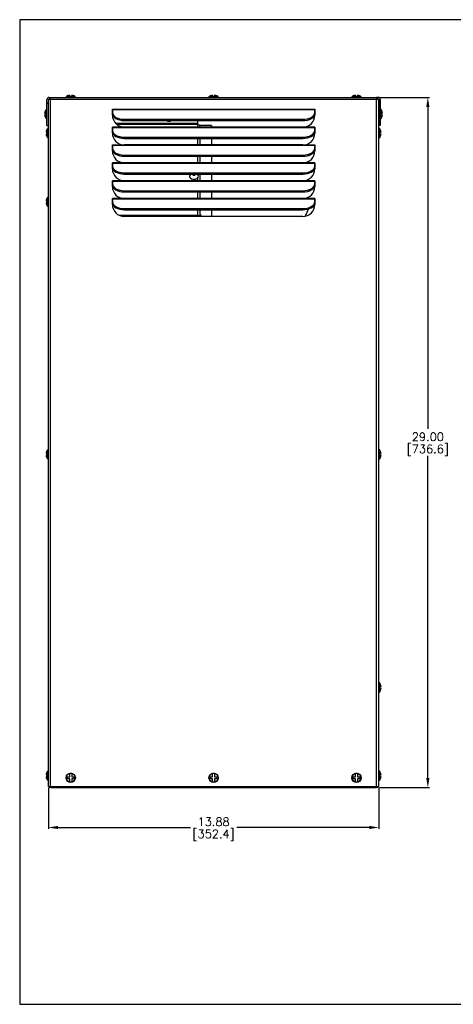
# Model space of a CAD drawing. Extents: x 897.4 to 969.3, y -8.5 to 32.8.
# Tile 1 of 4: x 897.4 to 915.6, y -8.5 to 32.8. Entities that reach past the tile are written whole.
import ezdxf

# ---------------------------------------------------------------- set-up
doc = ezdxf.new("R2010")
doc.units = 0
doc.header["$LTSCALE"] = 4
doc.header["$MEASUREMENT"] = 0
doc.layers.get('0').update_dxf_attribs({"linetype": 'CONTINUOUS'})
doc.layers.get('DEFPOINTS').update_dxf_attribs({"linetype": 'CONTINUOUS'})
doc.layers.add('DIMENSIONS', color=140, linetype='CONTINUOUS')
doc.layers.add('DIMENSIONS @ 1', color=140, linetype='CONTINUOUS')
doc.styles.get("Standard").update_dxf_attribs({"font": 'romans.shx'})
doc.dimstyles.get("Standard").update_dxf_attribs({"dimtxt": 0.35, "dimasz": 0.4, "dimexe": 0.0625, "dimexo": 0.0625, "dimgap": 0.0625, "dimtad": 0, "dimtih": 1, "dimtoh": 1, "dimzin": 0, "dimdsep": 46, "dimtxsty": 'Standard', "dimcen": 0, "dimadec": 0, "dimazin": 0, "dimtfac": 1, "dimtofl": 0, "dimtmove": 0, "dimatfit": 3, "dimfxl": 0, "dimtolj": 1, "dimtzin": 0, "dimarcsym": 0})

# ---------------------------------------------------------------- blocks, each defined once
blk = doc.blocks.new('*D0')
at = {"layer": 'DEFPOINTS', "color": 0}
for p in [(912.459, 29.571), (912.454, 0.571), (914.548, 0.571)]:
    blk.add_point(p, dxfattribs=at)
at = {"layer": 'DIMENSIONS', "color": 0, "lineweight": -2}
for p, q in [((912.522, 29.571), (914.611, 29.571)), ((914.548, 29.171), (914.548, 15.638)), ((914.548, 0.971), (914.548, 14.505)), ((912.517, 0.571), (914.611, 0.571))]:
    blk.add_line(p, q, dxfattribs=at)
at = {"layer": 'DIMENSIONS', "color": 0}
for points in [[(914.481, 29.171), (914.615, 29.171), (914.548, 29.571)], [(914.481, 0.971), (914.615, 0.971), (914.548, 0.571)]]:
    blk.add_solid(points, dxfattribs=at)
at = {"layer": 'DIMENSIONS', "color": 0, "char_height": 0.35, "attachment_point": 5}
for s, insert in [('\\A1;29.00', (914.548, 15.309)), ('\\A1;[736.6]', (914.548, 14.742))]:
    blk.add_mtext(s, dxfattribs=dict(at, insert=insert))
blk = doc.blocks.new('*D1')
at = {"layer": 'DEFPOINTS', "color": 0}
for p in [(898.614, 0.621), (912.489, 0.621), (898.614, -1.105)]:
    blk.add_point(p, dxfattribs=at)
at = {"layer": 'DIMENSIONS', "color": 0, "lineweight": -2}
for p, q in [((898.614, 0.559), (898.614, -1.167)), ((912.489, 0.559), (912.489, -1.167)), ((899.014, -1.105), (904.581, -1.105)), ((912.089, -1.105), (906.522, -1.105))]:
    blk.add_line(p, q, dxfattribs=at)
at = {"layer": 'DIMENSIONS', "color": 0}
for points in [[(899.014, -1.038), (899.014, -1.171), (898.614, -1.105)], [(912.089, -1.038), (912.089, -1.171), (912.489, -1.105)]]:
    blk.add_solid(points, dxfattribs=at)
at = {"layer": 'DIMENSIONS', "color": 0, "char_height": 0.35, "attachment_point": 5}
for s, insert in [('\\A1;13.88', (905.552, -0.867)), ('\\A1;[352.4]', (905.552, -1.434))]:
    blk.add_mtext(s, dxfattribs=dict(at, insert=insert))

msp = doc.modelspace()

# ---------------------------------------------------------------- linework, layer by layer
for p, q in [((898.551, 29.321), (898.551, 29.478)), ((898.613, 29.321), (898.613, 29.478)), ((898.614, 0.621), (898.614, 29.477)), ((898.707, 29.477), (898.614, 29.477)), ((898.644, 29.571), (898.707, 29.571)), ((898.644, 29.509), (898.707, 29.509)), ((898.649, 29.477), (898.649, 29.509)), ((898.707, 29.478), (898.707, 29.571)), ((898.707, 29.571), (912.396, 29.571)), ((898.707, 29.477), (898.707, 29.478)), ((912.396, 29.478), (898.707, 29.478)), ((898.707, 0.621), (898.707, 29.477)), ((899.738, 29.607), (899.365, 29.607)), ((899.408, 29.632), (899.408, 29.635)), ((899.51, 29.611), (899.51, 29.666)), ((899.593, 29.611), (899.51, 29.611)), ((899.593, 29.666), (899.593, 29.611)), ((899.696, 29.632), (899.696, 29.635)), ((905.738, 29.607), (905.365, 29.607)), ((905.408, 29.632), (905.408, 29.635)), ((905.51, 29.611), (905.51, 29.666)), ((905.593, 29.611), (905.51, 29.611)), ((905.593, 29.666), (905.593, 29.611)), ((905.696, 29.632), (905.696, 29.635)), ((911.365, 29.607), (911.738, 29.607)), ((911.408, 29.632), (911.408, 29.635)), ((911.51, 29.611), (911.51, 29.666)), ((911.593, 29.611), (911.51, 29.611)), ((911.593, 29.666), (911.593, 29.611)), ((911.696, 29.632), (911.696, 29.635)), ((912.396, 29.571), (912.396, 29.478)), ((912.459, 29.571), (912.396, 29.571)), ((912.459, 29.509), (912.396, 29.509)), ((912.396, 29.477), (912.396, 29.478)), ((912.396, 0.621), (912.396, 29.477)), ((912.489, 29.477), (912.396, 29.477)), ((912.454, 29.477), (912.454, 29.509)), ((912.489, 0.621), (912.489, 29.477)), ((912.49, 29.478), (912.49, 29.321)), ((912.552, 29.478), (912.552, 29.321)), ((898.491, 29.015), (898.488, 29.015)), ((898.515, 28.685), (898.515, 29.058)), ((898.551, 29.321), (898.613, 29.321)), ((898.551, 28.383), (898.551, 29.321)), ((898.613, 28.383), (898.613, 29.321)), ((898.614, 28.966), (898.613, 28.966)), ((901.302, 28.821), (901.302, 29.068)), ((909.796, 29.068), (901.308, 29.068)), ((901.308, 29.068), (901.308, 29.043)), ((909.796, 29.043), (901.308, 29.043)), ((901.308, 29.043), (901.308, 28.933)), ((909.796, 29.043), (909.796, 29.068)), ((909.796, 28.933), (909.796, 29.043)), ((909.802, 29.068), (909.802, 28.821)), ((912.49, 28.966), (912.489, 28.966)), ((912.49, 29.321), (912.49, 28.383)), ((912.552, 29.321), (912.49, 29.321)), ((912.552, 29.321), (912.552, 28.383)), ((912.588, 28.685), (912.588, 29.058)), ((912.612, 29.015), (912.616, 29.015)), ((898.457, 28.913), (898.511, 28.913)), ((898.511, 28.83), (898.457, 28.83)), ((898.491, 28.727), (898.488, 28.727)), ((898.511, 28.913), (898.511, 28.83)), ((898.613, 28.941), (898.614, 28.941)), ((898.613, 28.802), (898.614, 28.802)), ((898.613, 28.776), (898.614, 28.776)), ((901.308, 28.944), (901.302, 28.944)), ((901.308, 28.882), (901.308, 28.933)), ((901.802, 28.599), (901.802, 28.65)), ((901.802, 28.65), (909.302, 28.65)), ((901.802, 28.599), (909.302, 28.599)), ((904.896, 28.475), (904.896, 28.599)), ((909.302, 28.599), (909.302, 28.65)), ((909.796, 28.882), (909.796, 28.933)), ((912.49, 28.941), (912.489, 28.941)), ((912.49, 28.802), (912.489, 28.802)), ((912.489, 28.776), (912.49, 28.776)), ((912.592, 28.83), (912.592, 28.913)), ((912.592, 28.913), (912.646, 28.913)), ((912.646, 28.83), (912.592, 28.83)), ((912.612, 28.727), (912.616, 28.727)), ((898.551, 28.383), (898.613, 28.383)), ((898.574, 28.247), (898.574, 28.252)), ((898.578, 27.885), (898.578, 28.258)), ((901.302, 28.071), (901.302, 28.318)), ((909.796, 28.318), (901.308, 28.318)), ((901.308, 28.318), (901.308, 28.293)), ((909.796, 28.293), (901.308, 28.293)), ((901.308, 28.293), (901.308, 28.183)), ((901.308, 28.132), (901.308, 28.183)), ((904.896, 28.475), (901.441, 28.475)), ((904.896, 28.444), (901.474, 28.444)), ((904.896, 28.425), (901.497, 28.425)), ((909.302, 28.321), (901.802, 28.321)), ((904.896, 28.444), (904.896, 28.475)), ((904.896, 28.425), (904.896, 28.444)), ((904.896, 28.321), (904.896, 28.425)), ((905.464, 28.394), (904.966, 28.394)), ((904.977, 28.363), (904.977, 28.321)), ((905.464, 28.394), (905.464, 28.321)), ((909.796, 28.293), (909.796, 28.318)), ((909.796, 28.183), (909.796, 28.293)), ((909.796, 28.132), (909.796, 28.183)), ((909.802, 28.318), (909.802, 28.071)), ((912.552, 28.383), (912.49, 28.383)), ((912.525, 27.885), (912.525, 28.258)), ((912.529, 28.247), (912.529, 28.252)), ((898.52, 28.113), (898.554, 28.113)), ((898.554, 28.03), (898.52, 28.03)), ((898.574, 27.895), (898.574, 27.89)), ((901.802, 27.849), (901.802, 27.9)), ((901.802, 27.9), (909.302, 27.9)), ((901.802, 27.849), (909.302, 27.849)), ((904.896, 27.571), (904.896, 27.849)), ((904.977, 27.849), (904.977, 27.571)), ((905.464, 27.849), (905.464, 27.571)), ((909.302, 27.849), (909.302, 27.9)), ((912.529, 27.895), (912.529, 27.89)), ((912.549, 28.113), (912.583, 28.113)), ((912.583, 28.03), (912.549, 28.03)), ((901.302, 27.321), (901.302, 27.568)), ((909.796, 27.568), (901.308, 27.568)), ((901.308, 27.568), (901.308, 27.543)), ((909.796, 27.543), (901.308, 27.543)), ((901.308, 27.543), (901.308, 27.433)), ((901.308, 27.382), (901.308, 27.433)), ((909.302, 27.571), (901.802, 27.571)), ((909.796, 27.543), (909.796, 27.568)), ((909.796, 27.433), (909.796, 27.543)), ((909.796, 27.382), (909.796, 27.433)), ((909.802, 27.568), (909.802, 27.321)), ((901.802, 27.099), (901.802, 27.15)), ((901.802, 27.15), (909.302, 27.15)), ((901.802, 27.099), (909.302, 27.099)), ((904.896, 26.821), (904.896, 27.099)), ((904.977, 27.099), (904.977, 26.821)), ((905.464, 27.099), (905.464, 26.821)), ((909.302, 27.099), (909.302, 27.15)), ((901.302, 26.571), (901.302, 26.818)), ((909.796, 26.818), (901.308, 26.818)), ((901.308, 26.818), (901.308, 26.793)), ((909.796, 26.793), (901.308, 26.793)), ((901.308, 26.793), (901.308, 26.683)), ((901.308, 26.632), (901.308, 26.683)), ((909.302, 26.821), (901.802, 26.821)), ((909.796, 26.793), (909.796, 26.818)), ((909.796, 26.683), (909.796, 26.793)), ((909.796, 26.632), (909.796, 26.683)), ((909.802, 26.818), (909.802, 26.571)), ((901.302, 25.821), (901.302, 26.068)), ((909.796, 26.068), (901.308, 26.068)), ((901.308, 26.068), (901.308, 26.043)), ((901.802, 26.349), (901.802, 26.4)), ((901.802, 26.4), (909.302, 26.4)), ((901.802, 26.349), (909.302, 26.349)), ((909.302, 26.071), (901.802, 26.071)), ((904.896, 26.305), (904.896, 26.349)), ((904.896, 26.071), (904.896, 26.201)), ((904.977, 26.349), (904.977, 26.071)), ((905.464, 26.349), (905.464, 26.071)), ((909.302, 26.349), (909.302, 26.4)), ((909.796, 26.043), (909.796, 26.068)), ((909.802, 26.068), (909.802, 25.821)), ((909.796, 26.043), (901.308, 26.043)), ((901.308, 26.043), (901.308, 25.933)), ((901.308, 25.882), (901.308, 25.933)), ((901.802, 25.599), (901.802, 25.65)), ((901.802, 25.65), (909.302, 25.65)), ((909.302, 25.599), (909.302, 25.65)), ((909.796, 25.933), (909.796, 26.043)), ((909.796, 25.882), (909.796, 25.933)), ((898.574, 25.359), (898.574, 25.364)), ((898.574, 25.359), (898.574, 25.364)), ((898.578, 24.996), (898.578, 25.37)), ((898.578, 24.996), (898.578, 25.37)), ((901.302, 25.071), (901.302, 25.318)), ((909.796, 25.318), (901.308, 25.318)), ((901.308, 25.318), (901.308, 25.293)), ((909.796, 25.293), (901.308, 25.293)), ((901.308, 25.293), (901.308, 25.183)), ((901.802, 25.599), (909.302, 25.599)), ((909.302, 25.321), (901.802, 25.321)), ((904.896, 25.321), (904.896, 25.599)), ((904.977, 25.599), (904.977, 25.321)), ((905.464, 25.599), (905.464, 25.321)), ((909.796, 25.293), (909.796, 25.318)), ((909.796, 25.183), (909.796, 25.293)), ((909.802, 25.318), (909.802, 25.071)), ((898.52, 25.224), (898.554, 25.224)), ((898.52, 25.224), (898.554, 25.224)), ((898.554, 25.142), (898.52, 25.142)), ((898.554, 25.142), (898.52, 25.142)), ((898.574, 25.007), (898.574, 25.002)), ((898.574, 25.007), (898.574, 25.002)), ((901.308, 25.132), (901.308, 25.183)), ((901.802, 24.849), (901.802, 24.9)), ((901.802, 24.9), (909.302, 24.9)), ((901.802, 24.849), (909.302, 24.849)), ((904.896, 24.612), (904.896, 24.849)), ((904.977, 24.849), (904.977, 24.571)), ((905.464, 24.849), (905.464, 24.571)), ((909.302, 24.849), (909.302, 24.9)), ((909.538, 24.883), (909.396, 24.58)), ((909.796, 25.132), (909.796, 25.183)), ((904.861, 24.612), (901.605, 24.612)), ((909.302, 24.571), (901.802, 24.571)), ((904.896, 24.612), (904.861, 24.612)), ((904.861, 24.612), (904.861, 24.571)), ((904.896, 24.574), (904.861, 24.574)), ((904.864, 24.571), (904.864, 24.574)), ((898.52, 14.613), (898.554, 14.613)), ((898.554, 14.53), (898.52, 14.53)), ((898.574, 14.747), (898.574, 14.752)), ((898.578, 14.758), (898.578, 14.385)), ((912.525, 14.385), (912.525, 14.758)), ((912.529, 14.747), (912.529, 14.752)), ((912.549, 14.613), (912.583, 14.613)), ((912.583, 14.53), (912.549, 14.53)), ((898.574, 14.395), (898.574, 14.39)), ((912.529, 14.395), (912.529, 14.39)), ((912.525, 4.594), (912.525, 4.967)), ((912.525, 4.594), (912.525, 4.967)), ((912.529, 4.957), (912.529, 4.961)), ((912.529, 4.957), (912.529, 4.961)), ((912.529, 4.604), (912.529, 4.599)), ((912.529, 4.604), (912.529, 4.599)), ((912.549, 4.822), (912.583, 4.822)), ((912.549, 4.822), (912.583, 4.822)), ((912.583, 4.739), (912.549, 4.739)), ((912.583, 4.739), (912.549, 4.739)), ((898.574, 1.247), (898.574, 1.252)), ((898.578, 1.258), (898.578, 0.885)), ((912.525, 0.885), (912.525, 1.258)), ((912.529, 1.247), (912.529, 1.252)), ((898.52, 1.113), (898.554, 1.113)), ((898.554, 1.03), (898.52, 1.03)), ((898.574, 0.895), (898.574, 0.89)), ((899.408, 0.943), (899.408, 1.026)), ((899.408, 1.026), (899.51, 1.026)), ((899.51, 0.943), (899.408, 0.943)), ((899.51, 1.026), (899.51, 1.16)), ((899.51, 0.808), (899.51, 0.943)), ((899.593, 1.16), (899.593, 1.026)), ((899.593, 1.026), (899.696, 1.026)), ((899.696, 0.943), (899.593, 0.943)), ((899.593, 0.943), (899.593, 0.808)), ((899.696, 1.026), (899.696, 0.943)), ((905.408, 0.943), (905.408, 1.026)), ((905.408, 1.026), (905.51, 1.026)), ((905.51, 0.943), (905.408, 0.943)), ((905.51, 1.026), (905.51, 1.16)), ((905.51, 0.808), (905.51, 0.943)), ((905.593, 1.16), (905.593, 1.026)), ((905.593, 1.026), (905.696, 1.026)), ((905.696, 0.943), (905.593, 0.943)), ((905.593, 0.943), (905.593, 0.808)), ((905.696, 1.026), (905.696, 0.943)), ((911.408, 0.943), (911.408, 1.026)), ((911.408, 1.026), (911.51, 1.026)), ((911.51, 0.943), (911.408, 0.943)), ((911.51, 1.026), (911.51, 1.16)), ((911.51, 0.808), (911.51, 0.943)), ((911.593, 1.16), (911.593, 1.026)), ((911.593, 1.026), (911.696, 1.026)), ((911.696, 0.943), (911.593, 0.943)), ((911.593, 0.943), (911.593, 0.808)), ((911.696, 1.026), (911.696, 0.943)), ((912.529, 0.895), (912.529, 0.89)), ((912.549, 1.113), (912.583, 1.113)), ((912.583, 1.03), (912.549, 1.03)), ((898.614, 0.621), (898.707, 0.621)), ((898.649, 0.621), (898.649, 0.571)), ((898.676, 0.571), (898.649, 0.571)), ((898.676, 0.621), (898.676, 0.571)), ((898.712, 0.571), (898.676, 0.571)), ((898.707, 0.621), (912.396, 0.621)), ((898.712, 0.621), (898.712, 0.571)), ((898.712, 0.571), (912.391, 0.571)), ((912.391, 0.571), (912.391, 0.621)), ((912.427, 0.571), (912.391, 0.571)), ((912.396, 0.621), (912.489, 0.621)), ((912.427, 0.621), (912.427, 0.571)), ((912.454, 0.571), (912.427, 0.571)), ((912.454, 0.621), (912.454, 0.571))]:
    msp.add_line(p, q)
for centre, radius in [((899.552, 0.984), 0.194), ((899.552, 0.984), 0.187), ((905.552, 0.984), 0.194), ((905.552, 0.984), 0.187), ((911.552, 0.984), 0.194), ((911.552, 0.984), 0.187)]:
    msp.add_circle(centre, radius)
for centre, radius, start, end in [((898.644, 29.478), 0.093, 90, 180), ((898.644, 29.478), 0.031, 90, 180), ((899.377, 29.591), 0.02, 127.9936, 270), ((899.552, 29.368), 0.303, 118.3768, 127.9936), ((899.552, 29.368), 0.3, 97.9078, 118.6687), ((899.552, 29.368), 0.3, 61.3313, 82.0922), ((899.552, 29.368), 0.303, 52.0064, 61.6232), ((899.726, 29.591), 0.02, 270, 52.0064), ((905.377, 29.591), 0.02, 127.9936, 270), ((905.552, 29.368), 0.303, 118.3768, 127.9936), ((905.552, 29.368), 0.3, 97.9078, 118.6687), ((905.552, 29.368), 0.3, 61.3313, 82.0922), ((905.552, 29.368), 0.303, 52.0064, 61.6232), ((905.726, 29.591), 0.02, 270, 52.0064), ((911.377, 29.591), 0.02, 127.9936, 270), ((911.552, 29.368), 0.303, 118.3768, 127.9936), ((911.552, 29.368), 0.3, 97.9078, 118.6687), ((911.552, 29.368), 0.3, 61.3313, 82.0922), ((911.552, 29.368), 0.303, 52.0064, 61.6232), ((911.726, 29.591), 0.02, 270, 52.0064), ((912.459, 29.478), 0.093, 0, 90), ((912.459, 29.478), 0.031, 0, 90), ((898.754, 28.871), 0.3, 151.3313, 172.0922), ((898.754, 28.871), 0.303, 142.0064, 151.6232), ((898.531, 29.046), 0.02, 0, 142.0064), ((901.305, 29.068), 0.003, 0, 180), ((909.799, 29.068), 0.003, 0, 180), ((912.572, 29.046), 0.02, 37.9936, 180), ((912.349, 28.871), 0.303, 28.3768, 37.9936), ((912.349, 28.871), 0.3, 7.9078, 28.6687), ((898.754, 28.871), 0.3, 187.9078, 208.6687), ((898.754, 28.871), 0.303, 208.3768, 217.9936), ((898.531, 28.697), 0.02, 217.9936, 0), ((901.802, 28.821), 0.5, 180, 270), ((903.676, 28.696), 0.135, 225.8102, 314.1898), ((903.676, 28.696), 0.1, 255.4654, 284.5346), ((909.302, 28.821), 0.5, 270, 0), ((912.572, 28.697), 0.02, 180, 322.0064), ((912.349, 28.871), 0.303, 322.0064, 331.6232), ((912.349, 28.871), 0.3, 331.3313, 352.0922), ((898.817, 28.071), 0.3, 144.0585, 172.0922), ((898.817, 28.071), 0.303, 142.0064, 143.3274), ((898.594, 28.246), 0.02, 0, 142.0064), ((901.305, 28.318), 0.003, 0, 180), ((909.799, 28.318), 0.003, 0, 180), ((912.509, 28.246), 0.02, 37.9936, 180), ((912.286, 28.071), 0.303, 36.6726, 37.9936), ((912.286, 28.071), 0.3, 7.9078, 35.9415), ((898.817, 28.071), 0.3, 187.9078, 215.9415), ((898.817, 28.071), 0.267, 171.0885, 188.9115), ((898.817, 28.071), 0.303, 216.6726, 217.9936), ((898.594, 27.897), 0.02, 217.9936, 0), ((901.802, 28.071), 0.5, 180, 270), ((909.302, 28.071), 0.5, 270, 0), ((912.509, 27.897), 0.02, 180, 322.0064), ((912.286, 28.071), 0.303, 322.0064, 323.3274), ((912.286, 28.071), 0.3, 324.0585, 352.0922), ((912.286, 28.071), 0.267, 351.0885, 8.9115), ((901.305, 27.568), 0.003, 0, 180), ((901.802, 27.321), 0.5, 180, 270), ((909.302, 27.321), 0.5, 270, 0), ((909.799, 27.568), 0.003, 0, 180), ((901.305, 26.818), 0.003, 0, 180), ((901.802, 26.571), 0.5, 180, 270), ((909.302, 26.571), 0.5, 270, 0), ((909.799, 26.818), 0.003, 0, 180), ((901.305, 26.068), 0.003, 0, 180), ((904.727, 26.161), 0.222, 121.9268, 135.7852), ((904.727, 26.161), 0.222, 43.5612, 57.7285), ((909.799, 26.068), 0.003, 0, 180), ((901.802, 25.821), 0.5, 180, 270), ((909.302, 25.821), 0.5, 270, 0), ((898.817, 25.183), 0.3, 144.0585, 172.0922), ((898.817, 25.183), 0.3, 144.0585, 172.0922), ((898.817, 25.183), 0.303, 142.0064, 143.3274), ((898.817, 25.183), 0.303, 142.0064, 143.3274), ((898.594, 25.357), 0.02, 0, 142.0064), ((898.594, 25.357), 0.02, 0, 142.0064), ((901.305, 25.318), 0.003, 0, 180), ((909.799, 25.318), 0.003, 0, 180), ((898.817, 25.183), 0.3, 187.9078, 215.9415), ((898.817, 25.183), 0.3, 187.9078, 215.9415), ((898.817, 25.183), 0.267, 171.0885, 188.9115), ((898.817, 25.183), 0.267, 171.0885, 188.9115), ((898.817, 25.183), 0.303, 216.6726, 217.9936), ((898.817, 25.183), 0.303, 216.6726, 217.9936), ((898.594, 25.009), 0.02, 217.9936, 0), ((898.594, 25.009), 0.02, 217.9936, 0), ((901.802, 25.071), 0.5, 180, 270), ((909.302, 25.071), 0.5, 270, 0), ((904.894, 24.509), 0.163, 22.3183, 59.3139), ((898.817, 14.571), 0.3, 144.0585, 172.0922), ((898.817, 14.571), 0.3, 187.9078, 215.9415), ((898.817, 14.571), 0.267, 171.0885, 188.9115), ((898.817, 14.571), 0.303, 142.0064, 143.3274), ((898.594, 14.746), 0.02, 0, 142.0064), ((912.509, 14.746), 0.02, 37.9936, 180), ((912.286, 14.571), 0.303, 36.6726, 37.9936), ((912.286, 14.571), 0.3, 7.9078, 35.9415), ((912.286, 14.571), 0.3, 324.0585, 352.0922), ((912.286, 14.571), 0.267, 351.0885, 8.9115), ((898.817, 14.571), 0.303, 216.6726, 217.9936), ((898.594, 14.397), 0.02, 217.9936, 0), ((912.509, 14.397), 0.02, 180, 322.0064), ((912.286, 14.571), 0.303, 322.0064, 323.3274), ((912.509, 4.955), 0.02, 37.9936, 180), ((912.509, 4.955), 0.02, 37.9936, 180), ((912.286, 4.78), 0.303, 36.6726, 37.9936), ((912.286, 4.78), 0.303, 36.6726, 37.9936), ((912.509, 4.606), 0.02, 180, 322.0064), ((912.509, 4.606), 0.02, 180, 322.0064), ((912.286, 4.78), 0.303, 322.0064, 323.3274), ((912.286, 4.78), 0.303, 322.0064, 323.3274), ((912.286, 4.78), 0.3, 7.9078, 35.9415), ((912.286, 4.78), 0.3, 7.9078, 35.9415), ((912.286, 4.78), 0.3, 324.0585, 352.0922), ((912.286, 4.78), 0.3, 324.0585, 352.0922), ((912.286, 4.78), 0.267, 351.0885, 8.9115), ((912.286, 4.78), 0.267, 351.0885, 8.9115), ((898.817, 1.071), 0.3, 144.0585, 172.0922), ((898.817, 1.071), 0.303, 142.0064, 143.3274), ((898.594, 1.246), 0.02, 0, 142.0064), ((912.509, 1.246), 0.02, 37.9936, 180), ((912.286, 1.071), 0.303, 36.6726, 37.9936), ((912.286, 1.071), 0.3, 7.9078, 35.9415), ((898.817, 1.071), 0.3, 187.9078, 215.9415), ((898.817, 1.071), 0.267, 171.0885, 188.9115), ((898.817, 1.071), 0.303, 216.6726, 217.9936), ((898.594, 0.897), 0.02, 217.9936, 0), ((899.552, 0.984), 0.181, 76.8084, 103.1916), ((905.552, 0.984), 0.181, 76.8084, 103.1916), ((911.552, 0.984), 0.181, 76.8084, 103.1916), ((912.509, 0.897), 0.02, 180, 322.0064), ((912.286, 1.071), 0.303, 322.0064, 323.3274), ((912.286, 1.071), 0.3, 324.0585, 352.0922), ((912.286, 1.071), 0.267, 351.0885, 8.9115), ((899.552, 0.984), 0.181, 256.8084, 283.1916), ((905.552, 0.984), 0.181, 256.8084, 283.1916), ((911.552, 0.984), 0.181, 256.8084, 283.1916)]:
    msp.add_arc(centre, radius, start, end)
for centre, major_axis, ratio, start_param, end_param in [((901.802, 28.933), (-0.494, 0), 0.573576, 0, 1.570796), ((901.802, 28.882), (-0.494, 0), 0.573576, 0, 1.570796), ((909.302, 28.933), (-0.494, 0), 0.573576, 1.570796, 3.141593), ((909.302, 28.882), (-0.494, 0), 0.573576, 1.570796, 3.141593), ((901.802, 28.183), (-0.494, 0), 0.573576, 0, 1.570796), ((901.802, 28.132), (-0.494, 0), 0.573576, 0, 1.570796), ((904.896, 28.363), (-0.081, 0), 0.766044, 3.141593, 4.712389), ((909.302, 28.183), (-0.494, 0), 0.573576, 1.570796, 3.141593), ((909.302, 28.132), (-0.494, 0), 0.573576, 1.570796, 3.141593), ((901.802, 27.433), (-0.494, 0), 0.573576, 0, 1.570796), ((901.802, 27.382), (-0.494, 0), 0.573576, 0, 1.570796), ((909.302, 27.433), (-0.494, 0), 0.573576, 1.570796, 3.141593), ((909.302, 27.382), (-0.494, 0), 0.573576, 1.570796, 3.141593), ((901.802, 26.683), (-0.494, 0), 0.573576, 0, 1.570796), ((901.802, 26.632), (-0.494, 0), 0.573576, 0, 1.570796), ((909.302, 26.683), (-0.494, 0), 0.573576, 1.570796, 3.141593), ((909.302, 26.632), (-0.494, 0), 0.573576, 1.570796, 3.141593), ((904.727, 26.253), (0.188, 0), 0.642788, 2.603002, 6.283185), ((904.727, 26.253), (0.188, 0), 0.642788, 0, 0.529095), ((901.802, 25.933), (-0.494, 0), 0.573576, 0, 1.570796), ((901.802, 25.882), (-0.494, 0), 0.573576, 0, 1.570796), ((909.302, 25.933), (-0.494, 0), 0.573576, 1.570796, 3.141593), ((909.302, 25.882), (-0.494, 0), 0.573576, 1.570796, 3.141593), ((901.802, 25.183), (-0.494, 0), 0.573576, 0, 1.570796), ((901.802, 25.132), (-0.494, 0), 0.573576, 0, 1.570796), ((909.302, 25.183), (-0.494, 0), 0.573576, 1.570796, 3.141593), ((909.302, 25.132), (-0.494, 0), 0.573576, 1.570796, 3.141593), ((904.896, 24.55), (0.081, 0), 0.766044, 0.352261, 1.570796), ((904.896, 24.55), (0.031, 0), 0.766044, 1.123238, 1.570796)]:
    msp.add_ellipse(centre, major_axis=major_axis, ratio=ratio, start_param=start_param, end_param=end_param)
msp.add_ellipse((904.727, 26.314), major_axis=(-0.047, 0), ratio=0.642788)
at = {"layer": 'DEFPOINTS'}
msp.add_lwpolyline([(897.409, -8.534), (969.299, -8.534), (969.299, 32.835), (897.409, 32.835)], close=True, dxfattribs=at)

# ---------------------------------------------------------------- dimensions: what is measured, and where the dimension line sits
at = {"layer": 'DIMENSIONS @ 1'}
dim = msp.add_linear_dim(base=(914.548, 0.571), p1=(912.459, 29.571), p2=(912.454, 0.571), angle=90, dimstyle='Standard', override={"dimscale": 1, "dimpost": '\\X', "dimtix": 0, "dimtofl": 0, "dimtmove": 0, "dimatfit": 3}, dxfattribs=at)
dim.commit()
dim.dimension.update_dxf_attribs({"geometry": '*D0', "text_midpoint": (914.548, 15.071)})
dim = msp.add_linear_dim(base=(898.614134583, -1.104684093), p1=(912.489134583, 0.621216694), p2=(898.614134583, 0.621216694), dimstyle='Standard', override={"dimscale": 1, "dimpost": '\\X', "dimtix": 0, "dimtofl": 0, "dimtmove": 0, "dimatfit": 3}, dxfattribs=at)
dim.commit()
dim.dimension.update_dxf_attribs({"geometry": '*D1', "text_midpoint": (905.551634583, -1.104684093)})

doc.saveas('drawing.dxf')
